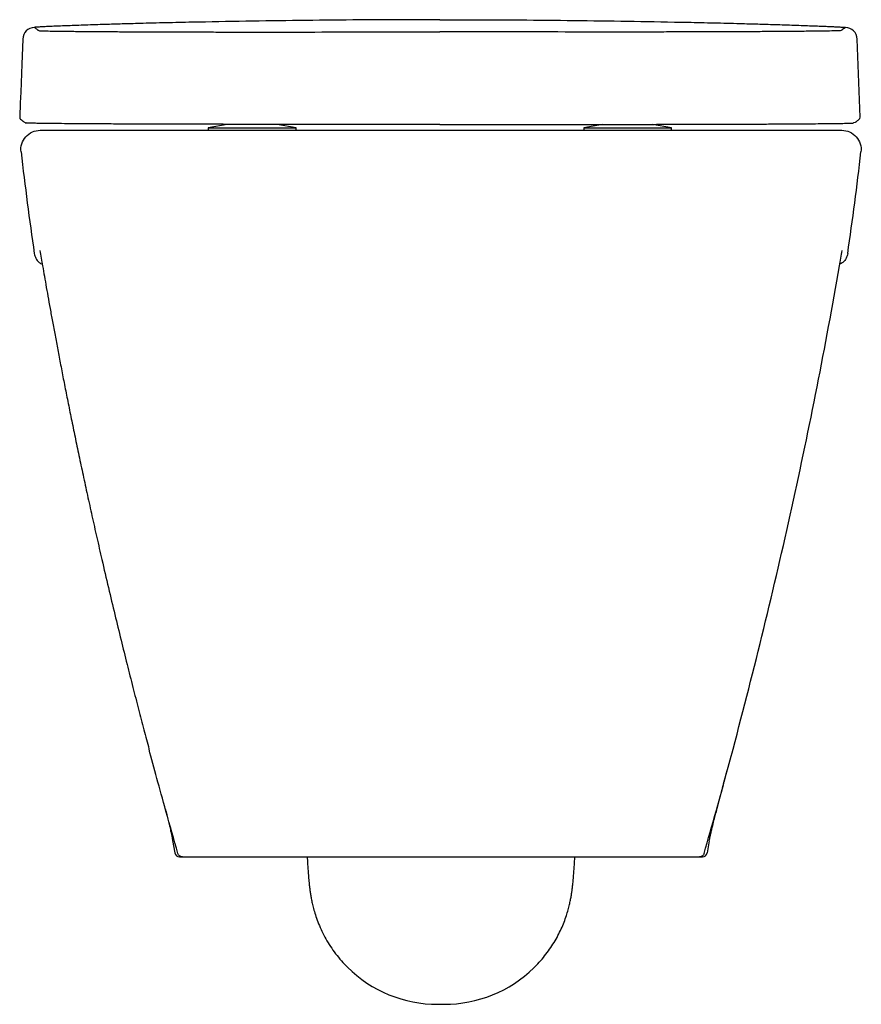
# Model space of a CAD drawing. Header units: millimetres. Extents: x 5065.885 to 5066.232, y 2508.844 to 2509.251.
import ezdxf

# ---------------------------------------------------------------- set-up
doc = ezdxf.new("R2010")
doc.units = ezdxf.units.MM
doc.layers.add('SANINDUSA', color=3, linetype='Continuous')

msp = doc.modelspace()

# ---------------------------------------------------------------- linework, layer by layer
at = {"layer": 'SANINDUSA'}
for p, q in [((5066.2320242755, 2509.210235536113), (5066.230782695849, 2509.242553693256)), ((5065.893676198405, 2509.204861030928), (5066.224405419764, 2509.204861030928)), ((5065.97083973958, 2509.207324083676), (5065.962985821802, 2509.205861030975)), ((5065.962985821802, 2509.205861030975), (5065.962985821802, 2509.204861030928)), ((5065.962985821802, 2509.205861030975), (5065.999222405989, 2509.205861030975)), ((5065.962985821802, 2509.204861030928), (5065.999222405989, 2509.204861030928)), ((5065.999222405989, 2509.205861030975), (5065.991476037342, 2509.207304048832)), ((5065.999222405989, 2509.204861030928), (5065.999222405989, 2509.205861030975)), ((5066.125732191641, 2509.207304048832), (5066.117985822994, 2509.205861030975)), ((5066.117985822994, 2509.205861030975), (5066.117985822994, 2509.204861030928)), ((5066.117985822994, 2509.205861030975), (5066.154222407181, 2509.205861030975)), ((5066.117985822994, 2509.204861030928), (5066.154222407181, 2509.204861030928)), ((5066.154222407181, 2509.205861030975), (5066.146368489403, 2509.207324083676)), ((5066.154222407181, 2509.204861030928), (5066.154222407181, 2509.205861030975)), ((5065.94830458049, 2508.911568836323), (5065.949221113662, 2508.906503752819)), ((5066.169758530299, 2508.911470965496), (5066.168860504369, 2508.906503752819)), ((5065.951188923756, 2508.904861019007), (5066.166892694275, 2508.904861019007)), ((5066.057739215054, 2508.843990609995), (5066.060342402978, 2508.843990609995))]:
    msp.add_line(p, q, dxfattribs=at)
at = {"layer": 'SANINDUSA', "flags": 128}
for points in [[(5065.88642688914, 2509.242550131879), (5065.886026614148, 2509.232130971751), (5065.885586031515, 2509.220662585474), (5065.885415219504, 2509.216216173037), (5065.885185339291, 2509.210232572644)], [(5065.887609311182, 2509.207945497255), (5065.88776930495, 2509.207898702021), (5065.887969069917, 2509.207878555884)], [(5066.058604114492, 2509.207301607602), (5066.047025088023, 2509.207301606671), (5066.024054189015, 2509.207301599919), (5066.001082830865, 2509.207301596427)], [(5066.058604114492, 2509.207301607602), (5066.07018314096, 2509.207301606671), (5066.093154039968, 2509.207301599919), (5066.116125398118, 2509.207301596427)], [(5066.229896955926, 2509.208090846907), (5066.229438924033, 2509.207898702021), (5066.229239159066, 2509.207878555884)]]:
    msp.add_lwpolyline(points, dxfattribs=at)
at = {"layer": 'SANINDUSA'}
for centre, radius, start, end in [((5065.891423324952, 2509.242358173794), 0.005000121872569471, 91.96420943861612, 177.7998353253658), ((5066.22578490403, 2509.242358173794), 0.005000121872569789, 2.200164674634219, 88.03579056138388), ((5065.88618460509, 2509.210194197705), 0.001000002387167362, 177.8007431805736, 230.9213896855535), ((5066.231023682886, 2509.210194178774), 0.0009999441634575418, 307.3168655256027, 2.200470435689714), ((5065.951188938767, 2508.906861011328), 0.00199999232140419, 190.2899678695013, 269.9995699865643), ((5066.166892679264, 2508.906861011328), 0.00199999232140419, 270.0004300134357, 349.7100321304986), ((5066.057661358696, 2508.896860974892), 0.05287042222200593, 225.2539885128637, 270.0843731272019), ((5066.060449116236, 2508.896706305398), 0.05271580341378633, 269.8840153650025, 314.4358657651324)]:
    msp.add_arc(centre, radius, start, end, dxfattribs=at)
for points, knots in [([(5065.956339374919, 2509.249474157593), (5065.95453364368, 2509.249436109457), (5065.950922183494, 2509.249360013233), (5065.945490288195, 2509.249234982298), (5065.940081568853, 2509.249102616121), (5065.934002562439, 2509.248944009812), (5065.927349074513, 2509.248758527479), (5065.922806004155, 2509.248619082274), (5065.920517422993, 2509.248548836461)], [0, 0, 0, 0, 0.1428956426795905, 0.2857911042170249, 0.4328235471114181, 0.5798555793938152, 0.7883513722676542, 1, 1, 1, 1]), ([(5066.058604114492, 2509.250530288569), (5066.054017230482, 2509.250525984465), (5066.034679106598, 2509.250507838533), (5066.000588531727, 2509.250271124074), (5065.97108948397, 2509.249739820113), (5065.956339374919, 2509.249474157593)], [0, 0, 0, 0, 0.1345500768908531, 0.5672578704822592, 0.9999999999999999, 0.9999999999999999, 0.9999999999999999, 0.9999999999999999]), ([(5066.058604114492, 2509.250530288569), (5066.063190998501, 2509.250525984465), (5066.082529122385, 2509.250507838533), (5066.116619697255, 2509.250271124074), (5066.146118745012, 2509.249739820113), (5066.160868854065, 2509.249474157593)], [0, 0, 0, 0, 0.1345500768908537, 0.5672578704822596, 0.9999999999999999, 0.9999999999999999, 0.9999999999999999, 0.9999999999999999]), ([(5066.160868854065, 2509.249474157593), (5066.162674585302, 2509.249436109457), (5066.166286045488, 2509.249360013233), (5066.171717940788, 2509.249234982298), (5066.17712666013, 2509.249102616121), (5066.183205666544, 2509.248944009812), (5066.18985915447, 2509.248758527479), (5066.194402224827, 2509.248619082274), (5066.19669080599, 2509.248548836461)], [0, 0, 0, 0, 0.1428956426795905, 0.2857911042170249, 0.4328235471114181, 0.5798555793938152, 0.7883513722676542, 1, 1, 1, 1]), ([(5065.920517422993, 2509.248548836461), (5065.919106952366, 2509.248504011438), (5065.916286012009, 2509.248414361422), (5065.912328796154, 2509.248281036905), (5065.908604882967, 2509.248150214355), (5065.905140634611, 2509.248022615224), (5065.901996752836, 2509.247901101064), (5065.899175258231, 2509.247786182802), (5065.896733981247, 2509.247680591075), (5065.894724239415, 2509.247587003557), (5065.89315759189, 2509.24750684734), (5065.89207650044, 2509.247441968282), (5065.89150943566, 2509.247402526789), (5065.891386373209, 2509.247378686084), (5065.891315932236, 2509.247366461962), (5065.891251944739, 2509.247355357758)], [0, 0, 0, 0, 0.07961515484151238, 0.1592302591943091, 0.2409215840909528, 0.3226125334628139, 0.4060827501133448, 0.4895525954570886, 0.5754419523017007, 0.661331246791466, 0.7447831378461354, 0.8282350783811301, 0.914117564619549, 0.9219857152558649, 1, 1, 1, 1]), ([(5065.891251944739, 2509.247355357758), (5065.891627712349, 2509.247064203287), (5065.892088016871, 2509.246707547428), (5065.89270741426, 2509.246271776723), (5065.892929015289, 2509.24611465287), (5065.893039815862, 2509.246036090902)], [0, 0, 0, 0, 0.6896824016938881, 0.8448411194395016, 1, 1, 1, 1]), ([(5065.893039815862, 2509.246036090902), (5065.893242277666, 2509.246010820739), (5065.893647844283, 2509.245960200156), (5065.895971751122, 2509.245889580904), (5065.899508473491, 2509.245821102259), (5065.904387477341, 2509.245755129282), (5065.910465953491, 2509.245693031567), (5065.917082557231, 2509.245640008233), (5065.923886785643, 2509.245595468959), (5065.930573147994, 2509.245558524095), (5065.937756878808, 2509.245525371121), (5065.945387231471, 2509.245496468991), (5065.953430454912, 2509.245472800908), (5065.9618275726, 2509.245454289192), (5065.970505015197, 2509.245440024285), (5065.979964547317, 2509.245430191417), (5065.990185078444, 2509.24541991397), (5065.997464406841, 2509.245428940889), (5066.001104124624, 2509.245433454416)], [0, 0, 0, 0, 0.07228808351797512, 0.1448057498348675, 0.2170940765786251, 0.2894090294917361, 0.3619540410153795, 0.434270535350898, 0.4886256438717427, 0.5431740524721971, 0.5977226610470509, 0.6520783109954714, 0.706508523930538, 0.7611326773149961, 0.8157562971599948, 0.870185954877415, 0.9350920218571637, 1, 1, 1, 1]), ([(5066.001104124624, 2509.245433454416), (5066.008950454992, 2509.245453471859), (5066.024645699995, 2509.24549351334), (5066.043812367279, 2509.245537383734), (5066.055132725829, 2509.245537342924), (5066.058604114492, 2509.245537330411)], [0, 0, 0, 0, 0.4093749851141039, 0.8188848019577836, 1, 1, 1, 1]), ([(5066.116104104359, 2509.245433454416), (5066.108257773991, 2509.245453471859), (5066.092562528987, 2509.24549351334), (5066.073395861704, 2509.245537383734), (5066.062075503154, 2509.245537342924), (5066.058604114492, 2509.245537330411)], [0, 0, 0, 0, 0.4093749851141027, 0.8188848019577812, 1, 1, 1, 1]), ([(5066.224168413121, 2509.246036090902), (5066.223965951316, 2509.246010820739), (5066.2235603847, 2509.245960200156), (5066.221236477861, 2509.245889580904), (5066.217699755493, 2509.245821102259), (5066.212820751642, 2509.245755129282), (5066.206742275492, 2509.245693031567), (5066.200125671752, 2509.245640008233), (5066.193321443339, 2509.245595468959), (5066.186635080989, 2509.245558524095), (5066.179451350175, 2509.245525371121), (5066.171820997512, 2509.245496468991), (5066.163777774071, 2509.245472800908), (5066.155380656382, 2509.245454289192), (5066.146703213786, 2509.245440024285), (5066.137243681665, 2509.245430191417), (5066.127023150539, 2509.24541991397), (5066.119743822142, 2509.245428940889), (5066.116104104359, 2509.245433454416)], [0, 0, 0, 0, 0.07228808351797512, 0.1448057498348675, 0.2170940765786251, 0.2894090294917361, 0.3619540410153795, 0.434270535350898, 0.4886256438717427, 0.5431740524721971, 0.5977226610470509, 0.6520783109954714, 0.706508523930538, 0.7611326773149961, 0.8157562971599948, 0.870185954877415, 0.9350920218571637, 1, 1, 1, 1]), ([(5066.19669080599, 2509.248548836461), (5066.198101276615, 2509.248504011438), (5066.200922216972, 2509.248414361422), (5066.20487943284, 2509.248281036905), (5066.208603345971, 2509.248150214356), (5066.212067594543, 2509.248022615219), (5066.215211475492, 2509.247901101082), (5066.218032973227, 2509.247786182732), (5066.2204742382, 2509.247680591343), (5066.222484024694, 2509.24758700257), (5066.224050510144, 2509.247506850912), (5066.225132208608, 2509.247441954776), (5066.225700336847, 2509.247402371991), (5066.225822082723, 2509.247378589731), (5066.225892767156, 2509.247366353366), (5066.225956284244, 2509.247355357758)], [0, 0, 0, 0, 0.07961515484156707, 0.1592302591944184, 0.2409215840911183, 0.3226125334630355, 0.4060827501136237, 0.4895525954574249, 0.5754419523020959, 0.6613312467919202, 0.7447831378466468, 0.828235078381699, 0.9141175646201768, 0.9228259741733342, 1, 1, 1, 1]), ([(5066.225956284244, 2509.247355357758), (5066.225580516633, 2509.247064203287), (5066.225120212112, 2509.246707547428), (5066.224500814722, 2509.246271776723), (5066.224279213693, 2509.24611465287), (5066.224168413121, 2509.246036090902)], [0, 0, 0, 0, 0.6896824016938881, 0.8448411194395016, 1, 1, 1, 1]), ([(5065.885554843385, 2509.209418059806), (5065.885562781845, 2509.209411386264), (5065.885780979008, 2509.209227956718), (5065.886139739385, 2509.208956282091), (5065.886462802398, 2509.208716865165), (5065.886757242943, 2509.208501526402), (5065.886668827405, 2509.208571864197), (5065.886709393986, 2509.208535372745), (5065.886913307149, 2509.20830036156), (5065.88731613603, 2509.208046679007), (5065.887532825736, 2509.207978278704), (5065.887611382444, 2509.207953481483)], [0, 0, 0, 0, 0.01474712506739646, 0.4053406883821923, 0.5346850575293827, 0.6406930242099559, 0.7012509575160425, 0.7593932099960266, 0.8526645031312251, 0.9465863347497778, 1, 1, 1, 1]), ([(5066.229896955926, 2509.208090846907), (5066.229970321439, 2509.20812135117), (5066.230206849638, 2509.208219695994), (5066.230461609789, 2509.208492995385), (5066.23055697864, 2509.208587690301), (5066.230458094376, 2509.208507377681), (5066.230610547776, 2509.208618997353), (5066.230981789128, 2509.208887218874), (5066.231316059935, 2509.209164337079), (5066.231618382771, 2509.209414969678)], [0, 0, 0, 0, 0.04611161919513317, 0.1486624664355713, 0.2426563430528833, 0.3101907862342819, 0.3709191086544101, 0.4310435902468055, 0.9999999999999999, 0.9999999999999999, 0.9999999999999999, 0.9999999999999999]), ([(5065.885730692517, 2509.195930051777), (5065.885599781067, 2509.19704736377), (5065.885708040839, 2509.198192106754), (5065.886384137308, 2509.200338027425), (5065.886951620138, 2509.201338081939), (5065.888447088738, 2509.203019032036), (5065.889374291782, 2509.20369904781), (5065.891426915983, 2509.204620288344), (5065.892551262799, 2509.204861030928), (5065.893676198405, 2509.204861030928)], [0, 0, 0, 0, 0.25, 0.25, 0.5, 0.5, 0.75, 0.75, 1, 1, 1, 1]), ([(5066.001082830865, 2509.207301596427), (5065.99789266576, 2509.207302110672), (5065.991500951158, 2509.207303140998), (5065.981983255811, 2509.207309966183), (5065.972603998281, 2509.207320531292), (5065.963438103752, 2509.207335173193), (5065.954548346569, 2509.207353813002), (5065.945980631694, 2509.207376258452), (5065.937803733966, 2509.207402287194), (5065.930083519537, 2509.207431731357), (5065.922881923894, 2509.207464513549), (5065.91622852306, 2509.207500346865), (5065.910175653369, 2509.207538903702), (5065.904775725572, 2509.207579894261), (5065.900082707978, 2509.207623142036), (5065.896109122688, 2509.207668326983), (5065.892874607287, 2509.207715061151), (5065.890292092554, 2509.207765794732), (5065.888471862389, 2509.207820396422), (5065.88813666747, 2509.207859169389), (5065.887969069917, 2509.207878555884)], [0, 0, 0, 0, 0.05431985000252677, 0.1088335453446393, 0.16334778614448, 0.2176682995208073, 0.2720329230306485, 0.3265912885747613, 0.3811496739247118, 0.4355143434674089, 0.4899500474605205, 0.5445803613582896, 0.5992111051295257, 0.6536474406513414, 0.7080997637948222, 0.7627482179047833, 0.8173966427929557, 0.8718493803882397, 0.9359246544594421, 1, 1, 1, 1]), ([(5066.116125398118, 2509.207301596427), (5066.119315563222, 2509.207302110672), (5066.125707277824, 2509.207303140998), (5066.135224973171, 2509.207309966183), (5066.144604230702, 2509.207320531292), (5066.15377012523, 2509.207335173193), (5066.162659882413, 2509.207353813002), (5066.171227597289, 2509.207376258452), (5066.179404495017, 2509.207402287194), (5066.187124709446, 2509.207431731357), (5066.194326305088, 2509.207464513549), (5066.200979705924, 2509.207500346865), (5066.207032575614, 2509.207538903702), (5066.212432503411, 2509.207579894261), (5066.217125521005, 2509.207623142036), (5066.221099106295, 2509.207668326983), (5066.224333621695, 2509.207715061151), (5066.226916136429, 2509.207765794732), (5066.228736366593, 2509.207820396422), (5066.229071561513, 2509.207859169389), (5066.229239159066, 2509.207878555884)], [0, 0, 0, 0, 0.05431985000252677, 0.1088335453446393, 0.16334778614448, 0.2176682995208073, 0.2720329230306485, 0.3265912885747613, 0.3811496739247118, 0.4355143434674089, 0.4899500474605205, 0.5445803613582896, 0.5992111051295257, 0.6536474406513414, 0.7080997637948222, 0.7627482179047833, 0.8173966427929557, 0.8718493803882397, 0.9359246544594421, 1, 1, 1, 1]), ([(5066.224405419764, 2509.204861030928), (5066.225530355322, 2509.204861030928), (5066.226654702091, 2509.204620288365), (5066.228707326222, 2509.203699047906), (5066.229634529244, 2509.203019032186), (5066.231129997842, 2509.201338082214), (5066.231697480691, 2509.200338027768), (5066.232373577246, 2509.198192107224), (5066.232481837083, 2509.197047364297), (5066.232350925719, 2509.195930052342)], [0, 0, 0, 0, 0.25, 0.25, 0.5, 0.5, 0.75, 0.75, 1, 1, 1, 1]), ([(5065.891205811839, 2509.153996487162), (5065.891376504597, 2509.153328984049), (5065.891729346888, 2509.151949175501), (5065.892950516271, 2509.150357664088), (5065.894049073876, 2509.149802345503), (5065.894490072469, 2509.149579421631)], [0, 0, 0, 0, 0.3593511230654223, 0.7428216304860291, 1, 1, 1, 1]), ([(5066.226875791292, 2509.153996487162), (5066.22670522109, 2509.153328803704), (5066.226352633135, 2509.151948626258), (5066.225119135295, 2509.150346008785), (5066.224004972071, 2509.149784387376), (5066.223548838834, 2509.149554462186)], [0, 0, 0, 0, 0.3562756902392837, 0.7364622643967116, 1, 1, 1, 1]), ([(5065.894613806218, 2509.148861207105), (5065.894862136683, 2509.147431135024), (5065.895375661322, 2509.144473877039), (5065.896183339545, 2509.139893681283), (5065.897052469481, 2509.135023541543), (5065.897985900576, 2509.129863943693), (5065.898985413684, 2509.124415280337), (5065.900053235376, 2509.118678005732), (5065.901191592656, 2509.112652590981), (5065.902402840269, 2509.1063395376), (5065.903689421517, 2509.099739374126), (5065.905053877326, 2509.092852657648), (5065.906498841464, 2509.085679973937), (5065.908027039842, 2509.078221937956), (5065.909641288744, 2509.070479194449), (5065.911344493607, 2509.062452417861), (5065.913139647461, 2509.054142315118), (5065.915029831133, 2509.045549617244), (5065.917018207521, 2509.036675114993), (5065.919272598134, 2509.026798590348), (5065.921745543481, 2509.016189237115), (5065.924385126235, 2509.005115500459), (5065.926953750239, 2508.994561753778), (5065.929444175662, 2508.984526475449), (5065.931849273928, 2508.975008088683), (5065.934163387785, 2508.966005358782), (5065.936377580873, 2508.957516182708), (5065.937834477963, 2508.952031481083), (5065.93854055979, 2508.949373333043)], [0, 0, 0, 0, 0.02134500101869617, 0.04413950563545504, 0.06838322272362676, 0.09407584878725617, 0.1212170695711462, 0.1498065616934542, 0.1798439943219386, 0.2113290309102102, 0.2442613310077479, 0.2786405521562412, 0.3144663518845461, 0.3517383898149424, 0.3904563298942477, 0.4306198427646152, 0.4722286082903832, 0.5152823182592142, 0.5597806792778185, 0.6057234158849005, 0.6639631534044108, 0.7196423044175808, 0.7727619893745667, 0.823323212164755, 0.871326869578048, 0.9167737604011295, 0.9596645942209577, 0.9999999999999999, 0.9999999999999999, 0.9999999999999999, 0.9999999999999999]), ([(5066.179540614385, 2508.949371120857), (5066.183964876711, 2508.965959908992), (5066.188201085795, 2508.982560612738), (5066.196295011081, 2509.015785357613), (5066.200151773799, 2509.03240662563), (5066.211145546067, 2509.082284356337), (5066.217707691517, 2509.115561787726), (5066.223468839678, 2509.148861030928)], [0, 0, 0, 0, 0.25, 0.25, 0.5, 0.5, 1, 1, 1, 1]), ([(5066.172662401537, 2508.92361696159), (5066.172901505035, 2508.924525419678), (5066.173159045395, 2508.925504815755), (5066.173636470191, 2508.92730164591), (5066.174221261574, 2508.929498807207), (5066.174769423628, 2508.931556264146), (5066.175343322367, 2508.933713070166), (5066.17593602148, 2508.935945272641), (5066.17658159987, 2508.938389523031), (5066.177069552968, 2508.940239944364), (5066.177368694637, 2508.941380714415), (5066.177423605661, 2508.941590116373)], [0, 0, 0, 0, 0.101796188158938, 0.3146243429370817, 0.4587291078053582, 0.5884427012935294, 0.7042407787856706, 0.8067829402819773, 0.8970537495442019, 0.9811029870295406, 1, 1, 1, 1]), ([(5065.945246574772, 2508.924752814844), (5065.945295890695, 2508.924563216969), (5065.945580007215, 2508.923468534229), (5065.946055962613, 2508.921608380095), (5065.946628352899, 2508.919301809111), (5065.947143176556, 2508.917141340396), (5065.947604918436, 2508.915090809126), (5065.948001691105, 2508.91320682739), (5065.948205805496, 2508.912103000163), (5065.94830458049, 2508.911568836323)], [0.4347202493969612, 0.4347202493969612, 0.4347202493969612, 0.4347202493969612, 0.451880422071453, 0.5351520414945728, 0.6193433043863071, 0.7090860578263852, 0.8044131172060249, 0.9053516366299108, 1, 1, 1, 1]), ([(5066.169758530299, 2508.911470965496), (5066.169819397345, 2508.911800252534), (5066.16994315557, 2508.912469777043), (5066.170211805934, 2508.91374698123), (5066.170543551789, 2508.915219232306), (5066.170936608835, 2508.916869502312), (5066.1713813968, 2508.918666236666), (5066.171889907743, 2508.920658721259), (5066.172304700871, 2508.922259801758), (5066.172597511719, 2508.923370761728), (5066.172662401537, 2508.92361696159)], [0, 0, 0, 0, 0.158828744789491, 0.3229393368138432, 0.4756587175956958, 0.6170155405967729, 0.7470552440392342, 0.8638209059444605, 0.9698213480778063, 1, 1, 1, 1]), ([(5065.95238182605, 2508.904861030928), (5065.951950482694, 2508.904861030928), (5065.951520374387, 2508.905005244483), (5065.950832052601, 2508.905525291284), (5065.950575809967, 2508.9058996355), (5065.950457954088, 2508.906314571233)], [0, 0, 0, 0, 0.5, 0.5, 1, 1, 1, 1]), ([(5066.003807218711, 2508.904861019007), (5066.003819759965, 2508.904627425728), (5066.003880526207, 2508.903495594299), (5066.003998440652, 2508.9015810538), (5066.00416475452, 2508.899097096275), (5066.004355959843, 2508.896614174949), (5066.004558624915, 2508.894374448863), (5066.004778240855, 2508.892361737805), (5066.005001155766, 2508.890639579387), (5066.005260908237, 2508.888942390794), (5066.005585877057, 2508.887145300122), (5066.006019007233, 2508.885125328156), (5066.006613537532, 2508.882798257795), (5066.007431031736, 2508.880130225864), (5066.008513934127, 2508.877188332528), (5066.009874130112, 2508.874093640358), (5066.011503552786, 2508.870958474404), (5066.0133915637, 2508.867853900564), (5066.015533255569, 2508.86483431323), (5066.017870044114, 2508.86195400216), (5066.019592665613, 2508.860183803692), (5066.020442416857, 2508.859310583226)], [0, 0, 0, 0, 0.01403331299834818, 0.06799572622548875, 0.1238422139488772, 0.1832456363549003, 0.2509470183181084, 0.2997906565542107, 0.3409527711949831, 0.3777312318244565, 0.4145692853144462, 0.4536027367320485, 0.4980168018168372, 0.5495856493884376, 0.6075033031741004, 0.6692855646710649, 0.7334361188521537, 0.799249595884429, 0.8662267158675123, 0.9340110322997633, 1, 1, 1, 1]), ([(5066.097356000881, 2508.859065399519), (5066.09810645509, 2508.859807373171), (5066.099678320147, 2508.861361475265), (5066.10183665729, 2508.863933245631), (5066.103882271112, 2508.866670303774), (5066.105706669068, 2508.869480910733), (5066.107308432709, 2508.872316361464), (5066.108686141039, 2508.875140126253), (5066.109840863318, 2508.877899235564), (5066.110775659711, 2508.880523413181), (5066.111502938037, 2508.882935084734), (5066.112050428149, 2508.885081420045), (5066.112458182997, 2508.886963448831), (5066.112768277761, 2508.888638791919), (5066.113014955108, 2508.890192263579), (5066.113225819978, 2508.891737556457), (5066.113429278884, 2508.893477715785), (5066.113628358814, 2508.895497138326), (5066.113819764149, 2508.897792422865), (5066.11399449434, 2508.900222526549), (5066.114144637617, 2508.902547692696), (5066.114233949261, 2508.904139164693), (5066.114274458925, 2508.904861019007)], [0, 0, 0, 0, 0.05676627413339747, 0.1188998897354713, 0.1804886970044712, 0.2406615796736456, 0.2992554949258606, 0.3559363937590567, 0.4101587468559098, 0.4610223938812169, 0.5073327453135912, 0.54836388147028, 0.5847866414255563, 0.618469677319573, 0.6518677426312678, 0.6873147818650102, 0.7286080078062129, 0.7845600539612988, 0.8461654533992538, 0.9028654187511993, 0.9559420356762, 0.9999999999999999, 0.9999999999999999, 0.9999999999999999, 0.9999999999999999]), ([(5066.16762595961, 2508.906311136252), (5066.167507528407, 2508.905896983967), (5066.16725117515, 2508.90552354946), (5066.166563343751, 2508.905004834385), (5066.16613382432, 2508.904861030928), (5066.165703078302, 2508.904861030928)], [0, 0, 0, 0, 0.5, 0.5, 1, 1, 1, 1])]:
    msp.add_open_spline(points, degree=3, knots=knots, dxfattribs=at)
for points in [[(5065.885730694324, 2509.195930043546), (5065.88736313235, 2509.181923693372), (5065.889187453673, 2509.167944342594), (5065.891205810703, 2509.153996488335)], [(5066.226875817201, 2509.153996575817), (5066.228894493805, 2509.167946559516), (5066.23071876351, 2509.181926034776), (5066.232350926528, 2509.195930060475)], [(5065.893514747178, 2509.155269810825), (5065.893877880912, 2509.153132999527), (5065.894244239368, 2509.150996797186), (5065.894613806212, 2509.148861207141)], [(5066.22346883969, 2509.148861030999), (5066.223838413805, 2509.150997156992), (5066.224204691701, 2509.153133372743), (5066.224567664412, 2509.155269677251)], [(5065.945536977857, 2508.923712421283), (5065.942784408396, 2508.93359950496), (5065.940644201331, 2508.941475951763), (5065.938542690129, 2508.949362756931)], [(5066.173108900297, 2508.925735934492), (5066.175297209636, 2508.93359950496), (5066.177437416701, 2508.941475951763), (5066.179538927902, 2508.949362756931)], [(5065.950458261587, 2508.906313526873), (5065.948807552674, 2508.912110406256), (5065.947158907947, 2508.917907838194), (5065.945536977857, 2508.923712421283)], [(5066.167623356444, 2508.906313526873), (5066.169274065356, 2508.912110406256), (5066.170922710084, 2508.917907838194), (5066.172544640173, 2508.923712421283)], [(5066.172544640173, 2508.923712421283), (5066.172733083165, 2508.92438682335), (5066.172921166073, 2508.925061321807), (5066.173108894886, 2508.92573591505)]]:
    msp.add_open_spline(points, degree=3, dxfattribs=at)

doc.saveas('drawing.dxf')
